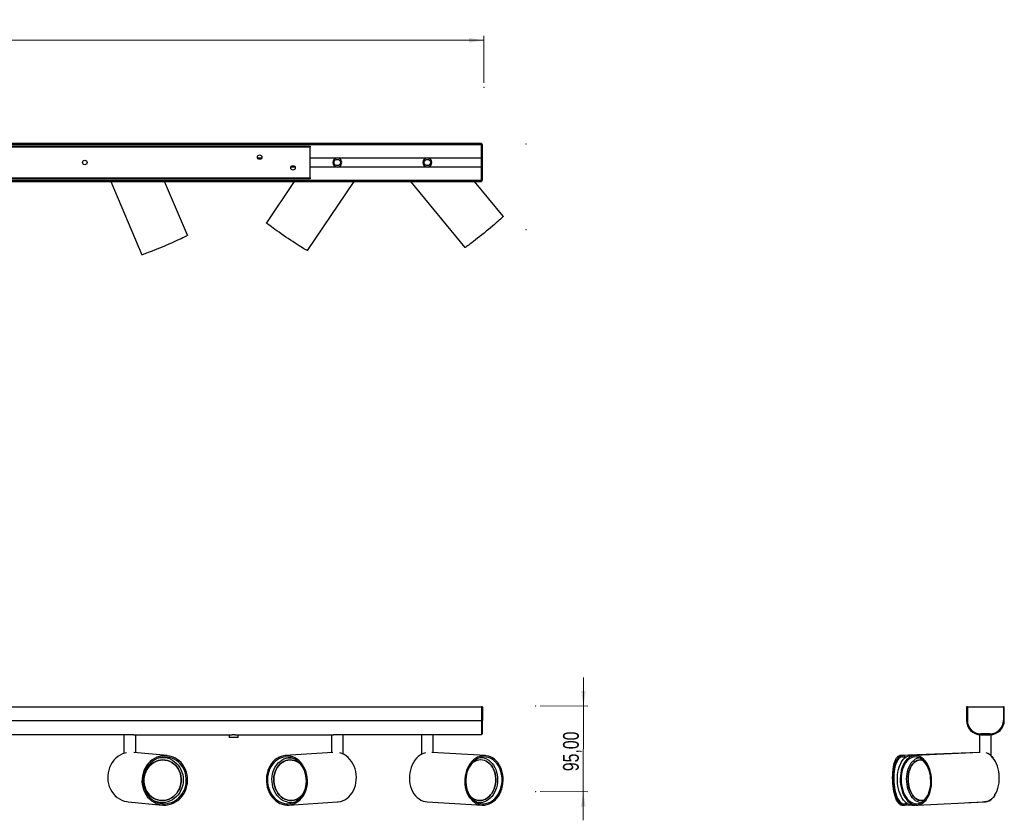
# Model space of a CAD drawing. Header units: millimetres. Extents: x 447 to 884, y 395 to 573.
# Tile 2 of 2: x 666 to 884, y 395 to 573. Entities that reach past the tile are written whole.
import ezdxf

# ---------------------------------------------------------------- set-up
doc = ezdxf.new("R2010")
doc.units = ezdxf.units.MM
doc.header["$PDSIZE"] = -1
doc.styles.add('SLDTEXTSTYLE0', font='TXT', dxfattribs={"width": 0.75})
doc.dimstyles.new('SLDDIMSTYLE0', dxfattribs={"dimtxt": 3.5, "dimasz": 3.302, "dimexe": 0, "dimexo": 0.0625, "dimgap": 0.875, "dimtad": 1, "dimlfac": 5, "dimrnd": 1e-09, "dimzin": 12, "dimdsep": 46, "dimtxsty": 'SLDTEXTSTYLE0', "dimsah": 1, "dimcen": 0.09, "dimadec": 0, "dimazin": 3, "dimtfac": 1, "dimtmove": 0, "dimatfit": 0, "dimfxl": 0, "dimfrac": 2, "dimtolj": 1, "dimtzin": 12, "dimarcsym": 0})
doc.dimstyles.new('SLDDIMSTYLE1', dxfattribs={"dimtxt": 3.5, "dimasz": 3.302, "dimexe": 0, "dimexo": 0.0625, "dimgap": 0.875, "dimtad": 1, "dimlfac": 5, "dimrnd": 1e-09, "dimzin": 12, "dimdsep": 46, "dimtxsty": 'SLDTEXTSTYLE0', "dimsah": 1, "dimcen": 0.09, "dimadec": 0, "dimazin": 3, "dimtfac": 1, "dimtofl": 0, "dimtmove": 0, "dimatfit": 3, "dimfxl": 0, "dimfrac": 2, "dimtolj": 1, "dimtzin": 12, "dimarcsym": 0})

# ---------------------------------------------------------------- blocks, each defined once
blk = doc.blocks.new('_D')
at = {"color": 7, "linetype": 'Continuous', "lineweight": 0}
for p, q in [((790.61, 420.54), (790.62, 426.89)), ((781.04, 420.56), (791.61, 420.54)), ((790.61, 420.54), (790.57, 401.54)), ((781.01, 401.56), (791.57, 401.54)), ((790.57, 401.54), (790.56, 395.19))]:
    blk.add_line(p, q, dxfattribs=at)
at = {"color": 7, "linetype": 'Continuous', "lineweight": 18}
for points in [[(790.61, 420.54), (791.12, 423.84), (790.1, 423.84)], [(790.57, 401.54), (790.06, 398.24), (791.08, 398.24)]]:
    blk.add_solid(points, dxfattribs=at)
at = {"color": 7, "linetype": 'Continuous', "lineweight": 18, "insert": (786.07, 406.09), "char_height": 3.5, "attachment_point": 1, "rotation": 89.9042, "style": 'SLDTEXTSTYLE0'}
blk.add_mtext('95,00', dxfattribs=at)
blk = doc.blocks.new('_D_1')
at = {"color": 7, "linetype": 'Continuous', "lineweight": 0}
for p, q in [((530.55, 558.81), (530.55, 569.21)), ((530.55, 568.21), (768.55, 568.21)), ((768.55, 558.81), (768.55, 569.21))]:
    blk.add_line(p, q, dxfattribs=at)
at = {"color": 7, "linetype": 'Continuous', "lineweight": 18}
for points in [[(530.55, 568.21), (533.85, 567.7), (533.85, 568.72)], [(768.55, 568.21), (765.25, 568.72), (765.25, 567.7)]]:
    blk.add_solid(points, dxfattribs=at)
at = {"color": 7, "linetype": 'Continuous', "lineweight": 18, "insert": (639.19, 572.72), "char_height": 3.5, "attachment_point": 1, "rotation": 359.9996, "style": 'SLDTEXTSTYLE0'}
blk.add_mtext('1190,00', dxfattribs=at)

msp = doc.modelspace()

# ---------------------------------------------------------------- linework, layer by layer
at = {"color": 7, "linetype": 'Continuous', "lineweight": 25}
for p, q in [((767.9994, 545.3029), (529.9994, 545.3029)), ((529.9994, 545.1029), (767.9994, 545.1029)), ((569.9994, 544.7029), (729.9994, 544.7029)), ((729.9994, 544.5029), (569.9994, 544.5029)), ((729.9994, 544.7029), (729.9994, 544.5029)), ((729.9994, 537.7029), (729.9994, 544.5029)), ((767.9994, 545.3029), (767.9994, 545.1029)), ((767.9994, 537.1029), (767.9994, 545.1029)), ((768.1994, 545.1029), (767.9994, 545.1029)), ((768.1994, 537.1029), (768.1994, 545.1029)), ((735.9994, 542.1029), (755.9994, 542.1029)), ((755.9994, 542.1029), (767.9994, 542.1029)), ((755.9994, 540.1029), (735.9994, 540.1029)), ((767.9994, 540.1029), (755.9994, 540.1029)), ((569.9994, 537.7029), (729.9994, 537.7029)), ((729.9994, 537.5029), (569.9994, 537.5029)), ((729.9994, 537.7029), (729.9994, 537.5029)), ((767.9994, 537.1029), (529.9994, 537.1029)), ((529.9994, 536.9029), (767.9994, 536.9029)), ((685.7576, 536.9029), (692.6911, 520.6582)), ((702.8081, 524.9762), (697.7177, 536.9029)), ((726.466, 536.9029), (720.2851, 527.7503)), ((729.4011, 521.5941), (739.7394, 536.9029)), ((752.2647, 536.9029), (764.2786, 522.2168)), ((772.7927, 529.1817), (766.4764, 536.9029)), ((768.1994, 537.1029), (767.9994, 537.1029)), ((767.9994, 537.1029), (767.9994, 536.9029)), ((529.9994, 420.3607), (767.9994, 420.3607)), ((768.1994, 420.3607), (767.9994, 420.3607)), ((767.9994, 420.3607), (767.9994, 417.3607)), ((768.1994, 420.3607), (768.1994, 417.3607)), ((875.5603, 420.3607), (875.5603, 417.3607)), ((875.7603, 420.3607), (875.5603, 420.3607)), ((875.7603, 420.3607), (875.7603, 417.3607)), ((875.7603, 420.3607), (883.7603, 420.3607)), ((883.7603, 420.3607), (883.7603, 417.3607)), ((883.9603, 420.3607), (883.7603, 420.3607)), ((883.9603, 417.3607), (883.9603, 420.3607)), ((529.9994, 417.3607), (767.9994, 417.3607)), ((767.9994, 417.3607), (768.1994, 417.3607)), ((767.9994, 417.3607), (767.9994, 414.1607)), ((768.1994, 414.3607), (768.1994, 417.3607)), ((689.1688, 414.1607), (608.8301, 414.1607)), ((688.6994, 414.1607), (688.6994, 410.0133)), ((690.8301, 414.1607), (689.1688, 414.1607)), ((690.8301, 414.1607), (712.6793, 414.1607)), ((691.2994, 410.1848), (691.2994, 414.1607)), ((711.9994, 414.1607), (711.9994, 413.5607)), ((712.9994, 413.5607), (711.9994, 413.5607)), ((713.9994, 413.5607), (712.9994, 413.5607)), ((713.3196, 414.1607), (735.1688, 414.1607)), ((713.9994, 413.5607), (713.9994, 414.1607)), ((734.6994, 414.1607), (734.6994, 410.216)), ((736.8301, 414.1607), (735.1688, 414.1607)), ((755.1688, 414.1607), (736.8301, 414.1607)), ((737.2994, 409.8636), (737.2994, 414.1607)), ((754.6994, 414.1607), (754.6994, 409.8202)), ((756.8301, 414.1607), (755.1688, 414.1607)), ((767.9994, 414.1607), (756.8301, 414.1607)), ((757.2994, 410.2183), (757.2994, 414.1607)), ((768.1994, 414.3607), (767.9994, 414.3607)), ((878.4603, 414.1607), (878.4603, 410.2328)), ((880.7603, 414.3607), (878.7603, 414.3607)), ((878.7603, 414.1607), (880.7603, 414.1607)), ((881.0603, 409.4442), (881.0603, 414.1607)), ((698.2643, 409.5301), (690.8713, 410.225)), ((697.7189, 409.0629), (697.6404, 409.0703)), ((735.0088, 410.2364), (724.4813, 409.5423)), ((725.4439, 409.0814), (725.3321, 409.074)), ((768.8557, 409.5449), (756.966, 410.2378)), ((767.9868, 409.0764), (767.8602, 409.0837)), ((860.6299, 409.528), (860.7674, 409.55)), ((878.287, 410.2331), (860.7674, 409.55)), ((878.4603, 410.2401), (861.2541, 409.5498)), ((862.884, 409.528), (863.0849, 409.5488)), ((878.4603, 410.2333), (863.0849, 409.5488)), ((878.6314, 410.241), (864.0947, 409.548)), ((689.6246, 399.2937), (697.2349, 398.5784)), ((696.7046, 399.1141), (696.783, 399.1068)), ((725.2049, 398.5661), (736.0549, 399.2815)), ((725.9899, 399.0957), (726.1018, 399.103)), ((726.302, 399.1221), (726.1018, 399.103)), ((755.9405, 399.2789), (768.2157, 398.5635)), ((767.2785, 399.1007), (767.1877, 399.1073)), ((767.2785, 399.1007), (767.405, 399.0933)), ((861.196, 398.5584), (861.5134, 398.5708)), ((861.6951, 398.5586), (863.0599, 398.6134)), ((863.5742, 398.5597), (864.1624, 398.5858)), ((864.6185, 398.5605), (879.6241, 399.2758)), ((876.0681, 399.1063), (879.6767, 399.2756)), ((879.1382, 399.2526), (879.6406, 399.275))]:
    msp.add_line(p, q, dxfattribs=at)
at = {"color": 8, "linetype": 'Continuous', "lineweight": 25}
for p, q in [((718.3412, 542.1029), (719.2577, 542.1029)), ((729.9994, 542.1029), (735.9994, 542.1029)), ((726.6577, 540.1029), (725.7412, 540.1029)), ((735.9994, 540.1029), (729.9994, 540.1029))]:
    msp.add_line(p, q, dxfattribs=at)
at = {"color": 7, "linetype": 'Continuous', "lineweight": 25, "flags": 128}
for points in [[(772.7927, 529.1817), (772.7813, 529.1437), (772.7152, 529.0601), (772.5946, 528.9327), (772.4211, 528.7631), (772.1969, 528.5536), (771.925, 528.3069), (771.6089, 528.0262), (771.2528, 527.7152), (770.8612, 527.3779), (770.4393, 527.0186), (769.9926, 526.6422), (769.5269, 526.2535), (769.0483, 525.8576)], [(725.142, 524.2266), (724.6214, 524.5772), (724.1037, 524.9291), (723.5957, 525.2776), (723.1039, 525.6182), (722.6348, 525.9465), (722.1945, 526.2582), (721.7887, 526.5491), (721.4228, 526.8157), (721.1014, 527.0542), (720.8288, 527.2618), (720.6085, 527.4355), (720.4435, 527.5733), (720.3358, 527.6732), (720.2868, 527.734), (720.2851, 527.7503)], [(702.8081, 524.9762), (702.7865, 524.943), (702.6998, 524.8811), (702.5485, 524.7923), (702.3346, 524.6778), (702.0609, 524.539), (701.7311, 524.3778), (701.3493, 524.1962), (700.9206, 523.9967), (700.4506, 523.7818), (699.9454, 523.5543), (699.4115, 523.3172), (698.856, 523.0735), (698.286, 522.8266)], [(729.4011, 521.5941), (729.3614, 521.5941), (729.2624, 521.6335), (729.1057, 521.7124), (728.8935, 521.83), (728.6284, 521.9846), (728.3141, 522.1742), (727.9544, 522.3964), (727.5542, 522.6482), (727.1187, 522.9265), (726.6535, 523.2275), (726.1647, 523.5473), (725.6586, 523.8818), (725.142, 524.2266)], [(769.0483, 525.8576), (768.563, 525.4596), (768.0773, 525.0647), (767.5977, 524.6781), (767.1302, 524.3048), (766.6811, 523.9497), (766.2561, 523.6174), (765.8609, 523.3123), (765.5005, 523.0382), (765.1797, 522.7989), (764.9027, 522.5973), (764.673, 522.4362), (764.4937, 522.3176), (764.367, 522.2431), (764.2947, 522.2137), (764.2786, 522.2168)], [(698.286, 522.8266), (697.7091, 522.5795), (697.1327, 522.3355), (696.5643, 522.0978), (696.0114, 521.8695), (695.4811, 521.6535), (694.9804, 521.4527), (694.5158, 521.2697), (694.0934, 521.1068), (693.7186, 520.9663), (693.3964, 520.8499), (693.131, 520.7591), (692.9257, 520.6952), (692.7833, 520.6589), (692.7057, 520.6508), (692.6911, 520.6582)], [(689.2401, 410.1623), (688.954, 410.0919), (688.4011, 409.9009), (687.8708, 409.6429), (687.3701, 409.3215), (686.9055, 408.9406), (686.4831, 408.5055), (686.1083, 408.0216), (685.7861, 407.4953), (685.5206, 406.9335), (685.3154, 406.3434), (685.173, 405.7329), (685.0954, 405.1098), (685.0835, 404.4822), (685.1376, 403.8584), (685.2568, 403.2465), (685.4397, 402.6544), (685.6838, 402.09), (685.9861, 401.5604), (686.3425, 401.0727), (686.7484, 400.6332), (687.1984, 400.2475), (687.6869, 399.9209), (688.2073, 399.6575), (688.7529, 399.4607), (689.3165, 399.3331), (689.6246, 399.2937)], [(698.286, 409.528), (697.7091, 409.5489), (697.1327, 409.4982), (696.5643, 409.3766), (696.0114, 409.1855), (695.4811, 408.9276), (694.9804, 408.6061), (694.5158, 408.2253), (694.0934, 407.7901), (693.7186, 407.3062), (693.3964, 406.7799), (693.131, 406.2181), (692.9257, 405.6281), (692.7833, 405.0175), (692.7057, 404.3944), (692.6938, 403.7669), (692.7479, 403.1431), (692.8671, 402.5312), (693.05, 401.9391), (693.2942, 401.3746), (693.5964, 400.8451), (693.9528, 400.3573), (694.3587, 399.9178), (694.8088, 399.5322), (695.2972, 399.2056), (695.8176, 398.9421), (696.3632, 398.7453), (696.9268, 398.6177), (697.5012, 398.561), (698.0788, 398.5759), (698.6522, 398.6622), (699.2137, 398.8188), (699.7562, 399.0437), (700.2725, 399.3339), (700.756, 399.6856), (701.2002, 400.0943), (701.5994, 400.5546), (701.9485, 401.0605), (702.2428, 401.6054), (702.4786, 402.1823), (702.6527, 402.7836), (702.7628, 403.4014), (702.8077, 404.0277), (702.7865, 404.6544), (702.6998, 405.2733), (702.5485, 405.8763), (702.3346, 406.4555), (702.0609, 407.0034), (701.7311, 407.5129), (701.3493, 407.9773), (700.9206, 408.3905), (700.4506, 408.7472), (699.9454, 409.0427), (699.4115, 409.2732), (698.856, 409.4357), (698.286, 409.528)], [(698.2568, 409.2294), (697.7012, 409.2489), (697.1462, 409.1982), (696.5995, 409.0779), (696.0682, 408.8897), (695.5597, 408.6361), (695.0809, 408.3205), (694.6381, 407.9472), (694.2374, 407.5213), (693.8842, 407.0485), (693.5832, 406.5352), (693.3386, 405.9884), (693.1537, 405.4154), (693.0309, 404.824), (692.9719, 404.2221), (692.9776, 403.618), (693.0477, 403.0198), (693.1815, 402.4356), (693.377, 401.8733), (693.6316, 401.3405), (693.942, 400.8444), (694.3038, 400.3917), (694.7123, 399.9885), (695.1618, 399.6403), (695.6463, 399.3517), (696.1592, 399.1268), (696.6937, 398.9685), (697.2424, 398.879), (697.798, 398.8595), (698.3529, 398.9102), (698.8997, 399.0305), (699.4309, 399.2187), (699.9394, 399.4723), (700.4183, 399.7879), (700.8611, 400.1612), (701.2618, 400.5871), (701.615, 401.0599), (701.9159, 401.5732), (702.1605, 402.1201), (702.3455, 402.6931), (702.4683, 403.2845), (702.5273, 403.8863), (702.5216, 404.4904), (702.4515, 405.0886), (702.3177, 405.6728), (702.1222, 406.2351), (701.8675, 406.7679), (701.5572, 407.2641), (701.1954, 407.7168), (700.7869, 408.12), (700.3374, 408.4682), (699.8529, 408.7567), (699.34, 408.9816), (698.8055, 409.1399), (698.2568, 409.2294)], [(698.8141, 408.2834), (699.2831, 408.0457), (699.7201, 407.7455), (700.1181, 407.3876), (700.4709, 406.9777), (700.7729, 406.5221), (701.0194, 406.028), (701.2065, 405.5034), (701.3312, 404.9563), (701.3915, 404.3955), (701.3865, 403.8298), (701.3163, 403.2682), (701.182, 402.7194), (700.9857, 402.1921), (700.7305, 401.6947), (700.4205, 401.235), (700.0604, 400.8202), (699.656, 400.4569), (699.2137, 400.1508), (698.7405, 399.9068), (698.2437, 399.7287), (697.7313, 399.6192), (697.2114, 399.5802), (696.692, 399.6122), (696.1815, 399.7148), (695.6878, 399.8863), (695.2188, 400.124), (694.7818, 400.4241), (694.3838, 400.782), (694.031, 401.192), (693.7289, 401.6476), (693.4825, 402.1416), (693.2954, 402.6663), (693.1707, 403.2133), (693.1104, 403.7741), (693.1154, 404.3398), (693.1855, 404.9015), (693.3199, 405.4503), (693.5162, 405.9775), (693.7714, 406.475), (694.0814, 406.9347), (694.4415, 407.3494), (694.8459, 407.7127), (695.2881, 408.0188), (695.7614, 408.2628), (696.2581, 408.441), (696.7705, 408.5504), (697.2905, 408.5894), (697.8099, 408.5574), (698.3204, 408.4549), (698.8141, 408.2834)], [(695.6878, 399.8863), (696.1815, 399.7148), (696.692, 399.6122), (697.2114, 399.5802), (697.7313, 399.6192), (698.2437, 399.7287), (698.7405, 399.9068), (699.2137, 400.1508), (699.656, 400.4569), (700.0604, 400.8202), (700.4205, 401.235), (700.7305, 401.6947), (700.9857, 402.1921), (701.182, 402.7194), (701.3163, 403.2682), (701.3865, 403.8298), (701.3915, 404.3955), (701.3312, 404.9563), (701.2065, 405.5034), (701.0194, 406.028), (700.7729, 406.5221), (700.4709, 406.9777), (700.1181, 407.3876), (699.7201, 407.7455), (699.2831, 408.0457), (698.8141, 408.2834), (698.3204, 408.4549), (697.8099, 408.5574), (697.2905, 408.5894), (696.7705, 408.5504), (696.2581, 408.441), (695.7614, 408.2628), (695.2881, 408.0188), (694.8459, 407.7127), (694.4415, 407.3494), (694.0814, 406.9347), (693.7714, 406.475), (693.5162, 405.9775), (693.3199, 405.4503), (693.1855, 404.9015), (693.1154, 404.3398), (693.1104, 403.7741), (693.1707, 403.2133), (693.2954, 402.6663), (693.4825, 402.1416), (693.7289, 401.6476), (694.031, 401.192), (694.3838, 400.782), (694.7818, 400.4241), (695.2188, 400.124), (695.6878, 399.8863)], [(698.9848, 408.7419), (699.4764, 408.495), (699.9368, 408.1863), (700.3596, 407.82), (700.7386, 407.4012), (701.0688, 406.9359), (701.3453, 406.4306), (701.5643, 405.8923), (701.7228, 405.3287), (701.8186, 404.7476), (701.8502, 404.1572), (701.8172, 403.5658), (701.7201, 402.9817), (701.5603, 402.4131), (701.3401, 401.8679), (701.0624, 401.3538), (700.7312, 400.8781), (700.3511, 400.4474), (699.9275, 400.0678), (699.4664, 399.7445), (698.9742, 399.4822), (698.4577, 399.2845), (697.9243, 399.1542), (697.3815, 399.0931), (696.8369, 399.1021), (696.298, 399.181), (695.7725, 399.3287), (695.4646, 399.4505)], [(725.142, 409.528), (724.6214, 409.5489), (724.1037, 409.4982), (723.5957, 409.3766), (723.1039, 409.1855), (722.6348, 408.9276), (722.1945, 408.6061), (721.7887, 408.2253), (721.4228, 407.7901), (721.1014, 407.3062), (720.8288, 406.7799), (720.6085, 406.2181), (720.4435, 405.6281), (720.3358, 405.0175), (720.2868, 404.3944), (720.2973, 403.7669), (720.367, 403.1431), (720.495, 402.5312), (720.6798, 401.9391), (720.9188, 401.3746), (721.209, 400.8451), (721.5466, 400.3573), (721.9271, 399.9178), (722.3456, 399.5322), (722.7968, 399.2056), (723.2745, 398.9421), (723.7728, 398.7453), (724.285, 398.6177), (724.8044, 398.561), (725.3244, 398.5759), (725.8381, 398.6622), (726.3388, 398.8188), (726.82, 399.0437), (727.2755, 399.3339), (727.6992, 399.6856), (728.0857, 400.0943), (728.4299, 400.5546), (728.7274, 401.0605), (728.9743, 401.6054), (729.1672, 402.1823), (729.3038, 402.7836), (729.3823, 403.4014), (729.4016, 404.0277), (729.3614, 404.6544), (729.2624, 405.2733), (729.1057, 405.8763), (728.8935, 406.4555), (728.6284, 407.0034), (728.3141, 407.5129), (727.9544, 407.9773), (727.5542, 408.3905), (727.1187, 408.7472), (726.6535, 409.0427), (726.1647, 409.2732), (725.6586, 409.4357), (725.142, 409.528)], [(725.1257, 409.2294), (724.6244, 409.2489), (724.1261, 409.1982), (723.6375, 409.0779), (723.1651, 408.8897), (722.7155, 408.6361), (722.2946, 408.3205), (721.9083, 407.9472), (721.5616, 407.5213), (721.2592, 407.0485), (721.0054, 406.5352), (720.8034, 405.9884), (720.6561, 405.4154), (720.5654, 404.824), (720.5325, 404.2221), (720.5579, 403.618), (720.6413, 403.0198), (720.7815, 402.4356), (720.9766, 401.8733), (721.2241, 401.3405), (721.5204, 400.8444), (721.8617, 400.3917), (722.2433, 399.9885), (722.6601, 399.6403), (723.1064, 399.3517), (723.5761, 399.1268), (724.063, 398.9685), (724.5605, 398.879), (725.0618, 398.8595), (725.5601, 398.9102), (726.0487, 399.0305), (726.521, 399.2187), (726.9707, 399.4723), (727.3915, 399.7879), (727.7779, 400.1612), (728.1246, 400.5871), (728.4269, 401.0599), (728.6808, 401.5732), (728.8828, 402.1201), (729.0301, 402.6931), (729.1208, 403.2845), (729.1537, 403.8863), (729.1282, 404.4904), (729.0449, 405.0886), (728.9047, 405.6728), (728.7095, 406.2351), (728.4621, 406.7679), (728.1658, 407.2641), (727.8245, 407.7168), (727.4429, 408.12), (727.0261, 408.4682), (726.5798, 408.7567), (726.11, 408.9816), (725.6231, 409.1399), (725.1257, 409.2294)], [(726.3366, 399.1363), (725.9469, 399.0931), (725.4558, 399.1021), (724.9676, 399.181), (724.4892, 399.3287), (724.0272, 399.5432), (723.5881, 399.8215), (723.1781, 400.1596), (722.803, 400.5528), (722.468, 400.9957), (722.1778, 401.4818), (721.9365, 402.0045), (721.7475, 402.5564), (721.6135, 403.1298), (721.5362, 403.7166), (721.5169, 404.3085), (721.5557, 404.8973), (721.6522, 405.4747), (721.8049, 406.0326), (722.0118, 406.5631), (722.2699, 407.0589), (722.5756, 407.5129), (722.9246, 407.9188), (723.312, 408.2708), (723.7324, 408.5641), (724.1799, 408.7945), (724.6482, 408.9589), (725.1307, 409.0547), (725.6206, 409.0809), (725.8761, 409.0667)], [(728.2259, 400.7329), (727.9504, 400.4569), (727.5622, 400.1508), (727.144, 399.9068), (726.7024, 399.7287), (726.2444, 399.6192), (725.7772, 399.5802), (725.3081, 399.6122), (724.8446, 399.7148), (724.394, 399.8863), (723.9634, 400.124), (723.5596, 400.4241), (723.1889, 400.782), (722.8571, 401.192), (722.5696, 401.6476), (722.3309, 402.1416), (722.1447, 402.6663), (722.0139, 403.2133), (721.9406, 403.7741), (721.926, 404.3398), (721.9703, 404.9015), (722.0729, 405.4503), (722.232, 405.9775), (722.4452, 406.475), (722.7091, 406.9347), (723.0195, 407.3494), (723.3716, 407.7127), (723.7598, 408.0188), (724.178, 408.2628), (724.6196, 408.441), (725.0776, 408.5504), (725.5448, 408.5894), (726.0139, 408.5574), (726.4774, 408.4549), (726.928, 408.2834), (726.928, 408.2834)], [(727.9067, 407.6168), (727.7624, 407.7455), (727.3586, 408.0457), (726.928, 408.2834), (726.4774, 408.4549), (726.0139, 408.5574), (725.5448, 408.5894), (725.0776, 408.5504), (724.6196, 408.441), (724.178, 408.2628), (723.7598, 408.0188), (723.3716, 407.7127), (723.0195, 407.3494), (722.7091, 406.9347), (722.4452, 406.475), (722.232, 405.9775), (722.0729, 405.4503), (721.9703, 404.9015), (721.926, 404.3398), (721.9406, 403.7741), (722.0139, 403.2133), (722.1447, 402.6663), (722.3309, 402.1416), (722.5696, 401.6476), (722.8571, 401.192), (723.1889, 400.782), (723.5596, 400.4241), (723.9634, 400.124), (724.394, 399.8863), (724.394, 399.8863)], [(725.4439, 409.0814), (725.7324, 409.0882), (725.8165, 409.0857)], [(736.0549, 399.2815), (736.1743, 399.2913), (736.688, 399.3776), (737.1887, 399.5342), (737.67, 399.759), (738.1254, 400.0492), (738.5491, 400.4009), (738.9356, 400.8096), (739.2799, 401.2699), (739.5774, 401.7758), (739.8242, 402.3208), (740.0172, 402.8976), (740.1538, 403.4989), (740.2322, 404.1167), (740.2515, 404.7431), (740.2114, 405.3698), (740.1123, 405.9886), (739.9556, 406.5916), (739.7434, 407.1708), (739.4784, 407.7188), (739.164, 408.2282), (738.8043, 408.6926), (738.4042, 409.1058), (737.9686, 409.4625), (737.5034, 409.7581), (737.0146, 409.9886), (736.5459, 410.1415)], [(755.564, 410.1623), (755.3225, 410.0919), (754.855, 409.9009), (754.4059, 409.6429), (753.9809, 409.3215), (753.5857, 408.9406), (753.2253, 408.5055), (752.9045, 408.0216), (752.6275, 407.4953), (752.3978, 406.9335), (752.2185, 406.3434), (752.0918, 405.7329), (752.0195, 405.1098), (752.0025, 404.4822), (752.041, 403.8584), (752.1346, 403.2465), (752.2819, 402.6544), (752.481, 402.09), (752.7295, 401.5604), (753.0239, 401.0727), (753.3606, 400.6332), (753.7351, 400.2475), (754.1425, 399.9209), (754.5775, 399.6575), (755.0344, 399.4607), (755.5073, 399.3331), (755.9405, 399.2789)], [(769.0483, 409.528), (768.563, 409.5489), (768.0773, 409.4982), (767.5977, 409.3766), (767.1302, 409.1855), (766.6811, 408.9276), (766.2561, 408.6061), (765.8609, 408.2253), (765.5005, 407.7901), (765.1797, 407.3062), (764.9027, 406.7799), (764.673, 406.2181), (764.4937, 405.6281), (764.367, 405.0175), (764.2947, 404.3944), (764.2777, 403.7669), (764.3162, 403.1431), (764.4098, 402.5312), (764.5571, 401.9391), (764.7562, 401.3746), (765.0047, 400.8451), (765.2991, 400.3573), (765.6358, 399.9178), (766.0103, 399.5322), (766.4177, 399.2056), (766.8527, 398.9421), (767.3096, 398.7453), (767.7825, 398.6177), (768.2653, 398.561), (768.7516, 398.5759), (769.235, 398.6622), (769.7094, 398.8188), (770.1684, 399.0437), (770.6062, 399.3339), (771.0169, 399.6856), (771.3953, 400.0943), (771.7365, 400.5546), (772.0359, 401.0605), (772.2897, 401.6054), (772.4945, 402.1823), (772.6477, 402.7836), (772.7474, 403.4014), (772.7921, 404.0277), (772.7813, 404.6544), (772.7152, 405.2733), (772.5946, 405.8763), (772.4211, 406.4555), (772.1969, 407.0034), (771.925, 407.5129), (771.6089, 407.9773), (771.2528, 408.3905), (770.8612, 408.7472), (770.4393, 409.0427), (769.9926, 409.2732), (769.5269, 409.4357), (769.0483, 409.528)], [(769.0203, 409.2294), (768.553, 409.2489), (768.0854, 409.1982), (767.6239, 409.0779), (767.1748, 408.8897), (766.744, 408.6361), (766.3375, 408.3205), (765.9607, 407.9472), (765.6187, 407.5213), (765.3162, 407.0485), (765.0572, 406.5352), (764.8452, 405.9884), (764.6832, 405.4154), (764.5732, 404.824), (764.5169, 404.2221), (764.5148, 403.618), (764.5672, 403.0198), (764.6732, 402.4356), (764.8315, 401.8733), (765.0399, 401.3405), (765.2955, 400.8444), (765.5949, 400.3917), (765.9342, 399.9885), (766.3086, 399.6403), (766.7131, 399.3517), (767.1422, 399.1268), (767.5902, 398.9685), (768.051, 398.879), (768.5184, 398.8595), (768.986, 398.9102), (769.4475, 399.0305), (769.8966, 399.2187), (770.3274, 399.4723), (770.7339, 399.7879), (771.1107, 400.1612), (771.4527, 400.5871), (771.7552, 401.0599), (772.0142, 401.5732), (772.2262, 402.1201), (772.3882, 402.6931), (772.4982, 403.2845), (772.5545, 403.8863), (772.5565, 404.4904), (772.5042, 405.0886), (772.3981, 405.6728), (772.2399, 406.2351), (772.0315, 406.7679), (771.7759, 407.2641), (771.4764, 407.7168), (771.1372, 408.12), (770.7628, 408.4682), (770.3583, 408.7567), (769.9291, 408.9816), (769.4811, 409.1399), (769.0203, 409.2294)], [(766.3335, 399.8863), (766.7471, 399.7148), (767.1756, 399.6122), (767.6123, 399.5802), (768.0503, 399.6192), (768.4827, 399.7287), (768.9028, 399.9068), (769.3038, 400.1508), (769.6794, 400.4569), (770.0238, 400.8202), (770.3314, 401.235), (770.5975, 401.6947), (770.8178, 402.1921), (770.9889, 402.7194), (771.1081, 403.2682), (771.1734, 403.8298), (771.1839, 404.3955), (771.1394, 404.9563), (771.0406, 405.5034), (770.889, 406.028), (770.6871, 406.5221), (770.438, 406.9777), (770.1457, 407.3876), (769.8147, 407.7455), (769.4503, 408.0457), (769.0583, 408.2834), (768.6448, 408.4549), (768.2162, 408.5574), (767.7795, 408.5894), (767.3415, 408.5504), (766.9091, 408.441), (766.489, 408.2628), (766.0881, 408.0188), (765.8926, 407.8699)], [(769.2071, 408.7419), (769.6181, 408.495), (770.0021, 408.1863), (770.3537, 407.82), (770.6681, 407.4012), (770.9407, 406.9359), (771.1678, 406.4306), (771.3461, 405.8923), (771.4732, 405.3287), (771.5472, 404.7476), (771.5672, 404.1572), (771.5329, 403.5658), (771.4447, 402.9817), (771.3039, 402.4131), (771.1124, 401.8679), (770.8729, 401.3538), (770.5889, 400.8781), (770.2643, 400.4474), (769.9035, 400.0678), (769.5119, 399.7445), (769.0947, 399.4822), (768.6578, 399.2845), (768.2075, 399.1542), (767.75, 399.0931), (767.2918, 399.1021), (767.1648, 399.117)], [(767.6561, 409.0887), (767.7447, 409.0882), (767.8602, 409.0837)], [(861.196, 398.5584), (861.0294, 398.5759), (860.8254, 398.6622), (860.6234, 398.8188), (860.4261, 399.0437), (860.2361, 399.3339), (860.0557, 399.6856), (859.8875, 400.0943), (859.7335, 400.5546), (859.5957, 401.0605), (859.4761, 401.6054), (859.376, 402.1823), (859.2969, 402.7836), (859.2398, 403.4014), (859.2054, 404.0277), (859.1941, 404.6544), (859.2061, 405.2733), (859.2413, 405.8763), (859.2992, 406.4555), (859.379, 407.0034), (859.4797, 407.5129), (859.5999, 407.9773), (859.7382, 408.3905), (859.8927, 408.7472), (860.0614, 409.0427), (860.2421, 409.2732), (860.4324, 409.4357), (860.6299, 409.528)], [(861.484, 409.528), (861.2369, 409.5489), (860.9929, 409.4982), (860.7552, 409.3766), (860.5269, 409.1855), (860.3109, 408.9276), (860.1101, 408.6061), (859.9271, 408.2253), (859.7642, 407.7901), (859.6237, 407.3062), (859.5073, 406.7799), (859.4165, 406.2181), (859.3526, 405.6281), (859.3163, 405.0175), (859.3082, 404.3944), (859.3283, 403.7669), (859.3764, 403.1431), (859.4518, 402.5312), (859.5536, 401.9391), (859.6805, 401.3746), (859.8307, 400.8451), (860.0024, 400.3573), (860.1933, 399.9178), (860.4008, 399.5322), (860.6224, 399.2056), (860.8551, 398.9421), (861.0959, 398.7453), (861.3415, 398.6177), (861.589, 398.561), (861.8349, 398.5759), (862.0762, 398.6622), (862.3096, 398.8188), (862.4069, 398.9074)], [(861.4835, 409.2294), (861.2455, 409.2489), (861.0107, 409.1982), (860.7822, 409.0779), (860.563, 408.8897), (860.3561, 408.6361), (860.1644, 408.3205), (859.9904, 407.9472), (859.8365, 407.5213), (859.7047, 407.0485), (859.5968, 406.5352), (859.5144, 405.9884), (859.4584, 405.4154), (859.4297, 404.824), (859.4287, 404.2221), (859.4553, 403.618), (859.5093, 403.0198), (859.5898, 402.4356), (859.6958, 401.8733), (859.8259, 401.3405), (859.9783, 400.8444), (860.1508, 400.3917), (860.3413, 399.9885), (860.5472, 399.6403), (860.7655, 399.3517), (860.9935, 399.1268), (861.228, 398.9685), (861.4658, 398.879), (861.7037, 398.8595), (861.9385, 398.9102), (862.167, 399.0305), (862.2024, 399.0558)], [(863.5742, 398.5597), (863.2485, 398.5759), (862.8977, 398.6622), (862.5526, 398.8188), (862.2176, 399.0437), (861.8971, 399.3339), (861.5953, 399.6856), (861.3161, 400.0943), (861.0631, 400.5546), (860.8397, 401.0605), (860.6488, 401.6054), (860.4928, 402.1823), (860.3737, 402.7836), (860.2932, 403.4014), (860.2523, 404.0277), (860.2515, 404.6544), (860.2909, 405.2733), (860.3698, 405.8763), (860.4874, 406.4555), (860.642, 407.0034), (860.8316, 407.5129), (861.0538, 407.9773), (861.3056, 408.3905), (861.5839, 408.7472), (861.8849, 409.0427), (862.2047, 409.2732), (862.5392, 409.4357), (862.884, 409.528)], [(864.515, 409.528), (864.117, 409.5489), (863.7221, 409.4982), (863.3355, 409.3766), (862.9622, 409.1855), (862.6071, 408.9276), (862.2748, 408.6061), (861.9697, 408.2253), (861.6956, 407.7901), (861.4563, 407.3062), (861.2547, 406.7799), (861.0936, 406.2181), (860.975, 405.6281), (860.9005, 405.0175), (860.8711, 404.3944), (860.8871, 403.7669), (860.9484, 403.1431), (861.054, 402.5312), (861.2028, 401.9391), (861.3926, 401.3746), (861.6211, 400.8451), (861.8852, 400.3573), (862.1816, 399.9178), (862.5063, 399.5322), (862.8551, 399.2056), (863.2235, 398.9421), (863.6067, 398.7453), (863.9997, 398.6177), (864.3973, 398.561), (864.7944, 398.5759), (865.1857, 398.6622), (865.5663, 398.8188), (865.9311, 399.0437), (866.2754, 399.3339), (866.5946, 399.6856), (866.8847, 400.0943), (867.1418, 400.5546), (867.3626, 401.0605), (867.5443, 401.6054), (867.6843, 402.1823), (867.781, 402.7836), (867.8331, 403.4014), (867.8398, 404.0277), (867.8011, 404.6544), (867.7175, 405.2733), (867.5901, 405.8763), (867.4205, 406.4555), (867.211, 407.0034), (866.9643, 407.5129), (866.6836, 407.9773), (866.3726, 408.3905), (866.0353, 408.7472), (865.676, 409.0427), (865.2996, 409.2732), (864.9109, 409.4357), (864.515, 409.528)], [(864.5064, 409.2294), (864.1231, 409.2489), (863.743, 409.1982), (863.3712, 409.0779), (863.0128, 408.8897), (862.6725, 408.6361), (862.355, 408.3205), (862.0645, 407.9472), (861.8051, 407.5213), (861.5801, 407.0485), (861.3927, 406.5352), (861.2454, 405.9884), (861.1402, 405.4154), (861.0784, 404.824), (861.061, 404.2221), (861.0882, 403.618), (861.1595, 403.0198), (861.2741, 402.4356), (861.4304, 401.8733), (861.6262, 401.3405), (861.859, 400.8444), (862.1255, 400.3917), (862.4223, 399.9885), (862.7451, 399.6403), (863.0898, 399.3517), (863.4516, 399.1268), (863.8256, 398.9685), (864.2069, 398.879), (864.5901, 398.8595), (864.9702, 398.9102), (865.342, 399.0305), (865.7004, 399.2187), (866.0407, 399.4723), (866.3582, 399.7879), (866.6487, 400.1612), (866.9081, 400.5871), (867.1331, 401.0599), (867.3205, 401.5732), (867.4678, 402.1201), (867.573, 402.6931), (867.6348, 403.2845), (867.6522, 403.8863), (867.625, 404.4904), (867.5537, 405.0886), (867.4391, 405.6728), (867.2828, 406.2351), (867.087, 406.7679), (866.8542, 407.2641), (866.5877, 407.7168), (866.2909, 408.12), (865.9681, 408.4682), (865.6234, 408.7567), (865.2616, 408.9816), (864.8876, 409.1399), (864.5064, 409.2294)], [(861.887, 409.0354), (861.7212, 409.1399), (861.4835, 409.2294)], [(865.4917, 399.0914), (865.3691, 399.1021), (864.9951, 399.181), (864.6276, 399.3287), (864.2719, 399.5432), (863.9329, 399.8215), (863.6153, 400.1596), (863.3237, 400.5528), (863.0621, 400.9957), (862.8342, 401.4818), (862.6431, 402.0045), (862.4917, 402.5564), (862.3819, 403.1298), (862.3154, 403.7166), (862.2931, 404.3085), (862.3152, 404.8973), (862.3815, 405.4747), (862.4911, 406.0326), (862.6424, 406.5631), (862.8332, 407.0589), (863.061, 407.5129), (863.3225, 407.9188), (863.614, 408.2708), (863.9314, 408.5641), (864.2703, 408.7945), (864.626, 408.9589), (864.9934, 409.0547), (865.0807, 409.0672)], [(866.2993, 399.7228), (865.9649, 399.6192), (865.6085, 399.5802), (865.2497, 399.6122), (864.8943, 399.7148), (864.5478, 399.8863), (864.2158, 400.124), (863.9034, 400.4241), (863.6156, 400.782), (863.3569, 401.192), (863.1314, 401.6476), (862.9427, 402.1416), (862.7937, 402.6663), (862.6868, 403.2133), (862.6236, 403.7741), (862.6052, 404.3398), (862.6319, 404.9015), (862.7032, 405.4503), (862.8181, 405.9775), (862.9746, 406.475), (863.1703, 406.9347), (863.4022, 407.3494), (863.6666, 407.7127), (863.9593, 408.0188), (864.2757, 408.2628), (864.6108, 408.441), (864.9594, 408.5504), (865.3158, 408.5894), (865.6746, 408.5574), (865.9518, 408.4836)], [(865.9518, 408.4836), (865.6746, 408.5574), (865.3158, 408.5894), (864.9594, 408.5504), (864.6108, 408.441), (864.2757, 408.2628), (863.9593, 408.0188), (863.6666, 407.7127), (863.4022, 407.3494), (863.1703, 406.9347), (862.9746, 406.475), (862.8181, 405.9775), (862.7032, 405.4503), (862.6319, 404.9015), (862.6052, 404.3398), (862.6236, 403.7741), (862.6868, 403.2133), (862.7937, 402.6663), (862.9427, 402.1416), (863.1314, 401.6476), (863.3569, 401.192), (863.6156, 400.782), (863.9034, 400.4241), (864.2158, 400.124), (864.5478, 399.8863)], [(879.6241, 399.2758), (879.7999, 399.2913), (880.1913, 399.3776), (880.5719, 399.5342), (880.9367, 399.759), (881.2809, 400.0492), (881.6002, 400.4009), (881.8903, 400.8096), (882.1474, 401.2699), (882.3682, 401.7758), (882.5498, 402.3208), (882.6899, 402.8976), (882.7866, 403.4989), (882.8386, 404.1167), (882.8454, 404.7431), (882.8067, 405.3698), (882.7231, 405.9886), (882.5957, 406.5916), (882.4261, 407.1708), (882.2166, 407.7188), (881.9699, 408.2282), (881.6892, 408.6926), (881.3782, 409.1058), (881.0408, 409.4625), (880.6816, 409.7581), (880.3052, 409.9886), (879.9452, 410.1415)], [(881.0603, 409.4539), (881.1911, 409.3215), (881.4947, 408.9616)], [(769.0583, 408.2834), (769.4503, 408.0457), (769.8147, 407.7455), (770.1457, 407.3876), (770.438, 406.9777), (770.6871, 406.5221), (770.889, 406.028), (771.0406, 405.5034), (771.1394, 404.9563), (771.1839, 404.3955), (771.1734, 403.8298), (771.1081, 403.2682), (770.9889, 402.7194), (770.8178, 402.1921), (770.5975, 401.6947), (770.3314, 401.235), (770.0238, 400.8202), (769.6794, 400.4569), (769.3038, 400.1508), (768.9028, 399.9068), (768.4827, 399.7287), (768.0503, 399.6192), (767.6123, 399.5802), (767.1756, 399.6122), (766.7471, 399.7148), (766.3335, 399.8863), (765.9415, 400.124), (765.5771, 400.4241), (765.5569, 400.4434)], [(881.8809, 400.7948), (881.7763, 400.6332), (881.4814, 400.2475), (881.1596, 399.9209), (880.8152, 399.6575), (880.4525, 399.4607), (880.0764, 399.3331), (879.6917, 399.2764), (879.6066, 399.2735)], [(864.4317, 398.5603), (864.0584, 398.5759), (864.0293, 398.5799)], [(879.9037, 399.3071), (879.6666, 399.2764), (879.5721, 399.2733)]]:
    msp.add_lwpolyline(points, dxfattribs=at)
at = {"color": 7, "linetype": 'Continuous', "lineweight": 25}
for centre, radius in [((718.7994, 542.3029), 0.5), ((735.9994, 541.1029), 0.7), ((755.9994, 541.1029), 0.7), ((679.9994, 541.1029), 0.5), ((726.1994, 539.9029), 0.5)]:
    msp.add_circle(centre, radius, dxfattribs=at)
for centre, radius, start, end in [((735.9994, 541.1029), 1, 90.000003, 270), ((735.9994, 541.1029), 1, 270, 90.000003), ((755.9994, 541.1029), 1, 90, 270), ((755.9994, 541.1029), 1, 270, 90), ((878.7603, 417.3607), 3.2, 180, 270), ((878.7603, 417.3607), 3, 180, 270), ((880.7603, 417.3607), 3, 270, 0), ((880.7603, 417.3607), 3.2, 270, 0), ((697.3204, 404.8281), 4.2529, 66.961756, 106.782883), ((697.2443, 404.8377), 4.2511, 84.653908, 102.667057), ((767.7843, 405.712), 2.8697, 63.644091, 131.237352), ((767.8088, 406.0297), 3.0514, 62.726573, 93.640098), ((861.128, 408.2352), 1.3409, 45.237007, 74.605759), ((725.3218, 404.8731), 3.7696, 46.706659, 64.780797), ((725.7513, 402.8383), 3.2491, 245.308827, 319.60884), ((767.8415, 402.8084), 3.2883, 225.989502, 242.703158), ((865.5811, 401.4926), 1.9099, 237.246848, 292.087402), ((697.1039, 403.3436), 4.2483, 249.791211, 264.606426)]:
    msp.add_arc(centre, radius, start, end, dxfattribs=at)
msp.add_open_spline([(713.3196, 414.1607), (713.2633, 414.1608), (713.1491, 414.161), (712.9813, 414.1612), (712.8228, 414.1609), (712.7274, 414.1608), (712.6793, 414.1607)], degree=3, knots=[0, 0, 0, 0, 0.26827087, 0.54432123, 0.76988317, 1, 1, 1, 1], dxfattribs=at)
at = {"color": 7, "linetype": 'Continuous', "lineweight": 0}
for p in [(768.5518, 557.8126), (777.8852, 545.2203), (777.9036, 526.2203), (780.0385, 420.5584), (780.0068, 401.5585)]:
    msp.add_point(p, dxfattribs=at)

# ---------------------------------------------------------------- dimensions: what is measured, and where the dimension line sits
at = {"color": 7, "linetype": 'Continuous', "lineweight": 18}
for base, p1, p2, angle, dimstyle, picture, middle in [((768.5519, 568.207), (530.5518, 557.8143), (768.5518, 557.8126), 359.99958, 'SLDDIMSTYLE1', '_D_1', (647.5952, 568.2079)), ((790.5745, 401.5408), (780.0385, 420.5584), (780.0068, 401.5585), 89.904213, 'SLDDIMSTYLE0', '_D', (790.5918, 411.9044))]:
    dim = msp.add_linear_dim(base=base, p1=p1, p2=p2, angle=angle, dimstyle=dimstyle, dxfattribs=at)
    dim.commit()
    dim.dimension.update_dxf_attribs({"geometry": picture, "text_midpoint": middle, "dimtype": 160})

doc.saveas('drawing.dxf')
